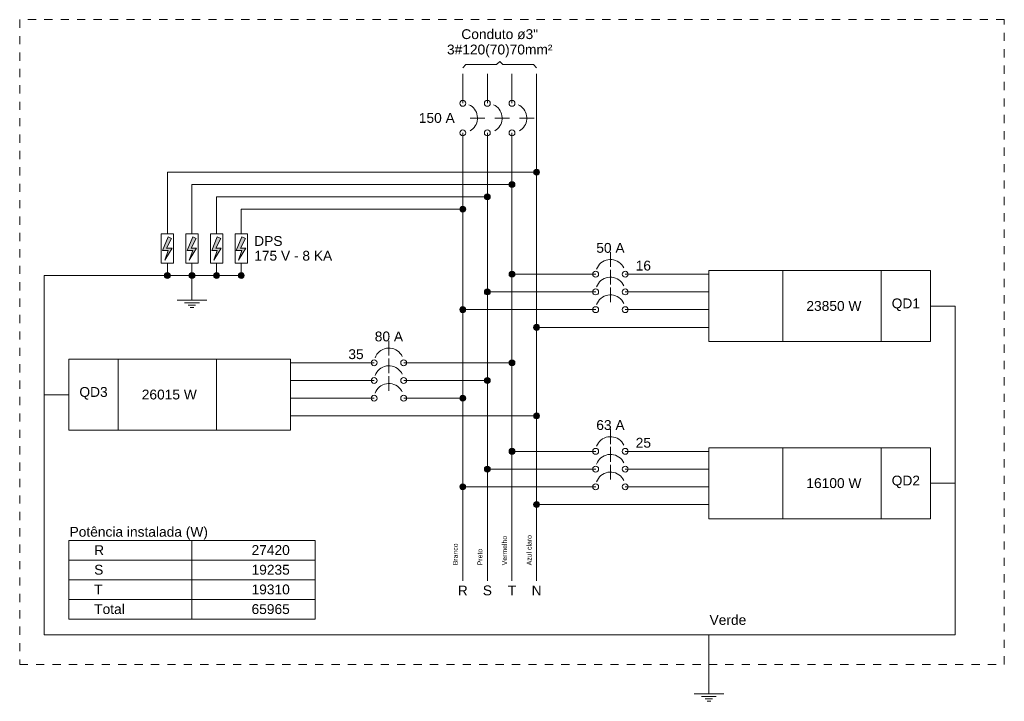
# Model space of a CAD drawing. Header units: millimetres. Extents: x -8 to 220, y -114 to 51.
# Tile 71 of 82: x 135 to 150, y -4 to 6. Entities that reach past the tile are written whole.
import ezdxf

# ---------------------------------------------------------------- set-up
doc = ezdxf.new("R2010")
doc.units = ezdxf.units.MM
doc.header["$MEASUREMENT"] = 0
doc.linetypes.add('JIS_02_1.2', pattern=[0.25, 0.125, -0.125])
for name, color, linetype, lineweight in [('DI-Barramento Fase 1', 6, 'Continuous', 5), ('DI-Barramento Fase 2', 6, 'Continuous', 5), ('DI-Barramento Fase 3', 6, 'Continuous', 5), ('DI-Barramento Neutro', 6, 'Continuous', 5), ('DI-Disjuntor', 1, 'Continuous', 5), ('DI-Fios', 3, 'Continuous', 5), ('DI-Linhas do diagrama', 9, 'Continuous', 5), ('DI-Pontilhado', 7, 'JIS_02_1.2', 5), ('DI-Textos do diagrama', 7, 'Continuous', 5)]:
    doc.layers.add(name, color=color, linetype=linetype, lineweight=lineweight)
doc.styles.add('Arial', font='arial.ttf')

msp = doc.modelspace()

# ---------------------------------------------------------------- hatches: boundary and pattern name
at = {"layer": 'DI-Fios', "linetype": 'Continuous'}
for points in [[(143.37, 3.945), (143.37, 3.948), (143.37, 3.952), (143.369, 3.956), (143.367, 3.96), (143.366, 3.964), (143.364, 3.967), (143.362, 3.97), (143.36, 3.973), (143.357, 3.976), (143.354, 3.979), (143.351, 3.981), (143.348, 3.984), (143.344, 3.985), (143.341, 3.987), (143.337, 3.988), (143.333, 3.989), (143.329, 3.989), (143.325, 3.99), (143.321, 3.989), (143.317, 3.989), (143.314, 3.988), (143.31, 3.987), (143.306, 3.985), (143.303, 3.984), (143.299, 3.981), (143.296, 3.979), (143.293, 3.976), (143.291, 3.973), (143.288, 3.97), (143.286, 3.967), (143.284, 3.964), (143.283, 3.96), (143.282, 3.956), (143.281, 3.952), (143.28, 3.948), (143.28, 3.945), (143.28, 3.941), (143.281, 3.937), (143.282, 3.933), (143.283, 3.929), (143.284, 3.926), (143.286, 3.922), (143.288, 3.919), (143.291, 3.916), (143.293, 3.913), (143.296, 3.91), (143.299, 3.908), (143.303, 3.906), (143.306, 3.904), (143.31, 3.902), (143.314, 3.901), (143.317, 3.9), (143.321, 3.9), (143.325, 3.9), (143.329, 3.9), (143.333, 3.9), (143.337, 3.901), (143.341, 3.902), (143.344, 3.904), (143.348, 3.906), (143.351, 3.908), (143.354, 3.91), (143.357, 3.913), (143.36, 3.916), (143.362, 3.919), (143.364, 3.922), (143.366, 3.926), (143.367, 3.929), (143.369, 3.933), (143.37, 3.937), (143.37, 3.941)], [(142.995, 3.757), (142.995, 3.761), (142.995, 3.765), (142.994, 3.769), (142.992, 3.772), (142.991, 3.776), (142.989, 3.78), (142.987, 3.783), (142.985, 3.786), (142.982, 3.789), (142.979, 3.792), (142.976, 3.794), (142.973, 3.796), (142.969, 3.798), (142.966, 3.799), (142.962, 3.801), (142.958, 3.801), (142.954, 3.802), (142.95, 3.802), (142.946, 3.802), (142.942, 3.801), (142.939, 3.801), (142.935, 3.799), (142.931, 3.798), (142.928, 3.796), (142.924, 3.794), (142.921, 3.792), (142.918, 3.789), (142.916, 3.786), (142.913, 3.783), (142.911, 3.78), (142.909, 3.776), (142.908, 3.772), (142.907, 3.769), (142.906, 3.765), (142.905, 3.761), (142.905, 3.757), (142.905, 3.753), (142.906, 3.749), (142.907, 3.745), (142.908, 3.742), (142.909, 3.738), (142.911, 3.735), (142.913, 3.731), (142.916, 3.728), (142.918, 3.725), (142.921, 3.723), (142.924, 3.72), (142.928, 3.718), (142.931, 3.716), (142.935, 3.715), (142.939, 3.714), (142.942, 3.713), (142.946, 3.712), (142.95, 3.712), (142.954, 3.712), (142.958, 3.713), (142.962, 3.714), (142.966, 3.715), (142.969, 3.716), (142.973, 3.718), (142.976, 3.72), (142.979, 3.723), (142.982, 3.725), (142.985, 3.728), (142.987, 3.731), (142.989, 3.735), (142.991, 3.738), (142.992, 3.742), (142.994, 3.745), (142.995, 3.749), (142.995, 3.753)], [(142.62, 3.57), (142.62, 3.573), (142.62, 3.577), (142.619, 3.581), (142.617, 3.585), (142.616, 3.589), (142.614, 3.592), (142.612, 3.595), (142.61, 3.598), (142.607, 3.601), (142.604, 3.604), (142.601, 3.606), (142.598, 3.609), (142.594, 3.61), (142.591, 3.612), (142.587, 3.613), (142.583, 3.614), (142.579, 3.614), (142.575, 3.615), (142.571, 3.614), (142.567, 3.614), (142.564, 3.613), (142.56, 3.612), (142.556, 3.61), (142.553, 3.609), (142.549, 3.606), (142.546, 3.604), (142.543, 3.601), (142.541, 3.598), (142.538, 3.595), (142.536, 3.592), (142.534, 3.589), (142.533, 3.585), (142.532, 3.581), (142.531, 3.577), (142.53, 3.573), (142.53, 3.57), (142.53, 3.566), (142.531, 3.562), (142.532, 3.558), (142.533, 3.554), (142.534, 3.551), (142.536, 3.547), (142.538, 3.544), (142.541, 3.541), (142.543, 3.538), (142.546, 3.535), (142.549, 3.533), (142.553, 3.531), (142.556, 3.529), (142.56, 3.527), (142.564, 3.526), (142.567, 3.525), (142.571, 3.525), (142.575, 3.525), (142.579, 3.525), (142.583, 3.525), (142.587, 3.526), (142.591, 3.527), (142.594, 3.529), (142.598, 3.531), (142.601, 3.533), (142.604, 3.535), (142.607, 3.538), (142.61, 3.541), (142.612, 3.544), (142.614, 3.547), (142.616, 3.551), (142.617, 3.554), (142.619, 3.558), (142.62, 3.562), (142.62, 3.566)], [(142.245, 3.382), (142.245, 3.386), (142.245, 3.39), (142.244, 3.394), (142.242, 3.397), (142.241, 3.401), (142.239, 3.405), (142.237, 3.408), (142.235, 3.411), (142.232, 3.414), (142.229, 3.417), (142.226, 3.419), (142.223, 3.421), (142.219, 3.423), (142.216, 3.424), (142.212, 3.426), (142.208, 3.426), (142.204, 3.427), (142.2, 3.427), (142.196, 3.427), (142.192, 3.426), (142.189, 3.426), (142.185, 3.424), (142.181, 3.423), (142.178, 3.421), (142.174, 3.419), (142.171, 3.417), (142.168, 3.414), (142.166, 3.411), (142.163, 3.408), (142.161, 3.405), (142.159, 3.401), (142.158, 3.397), (142.157, 3.394), (142.156, 3.39), (142.155, 3.386), (142.155, 3.382), (142.155, 3.378), (142.156, 3.374), (142.157, 3.37), (142.158, 3.367), (142.159, 3.363), (142.161, 3.36), (142.163, 3.356), (142.166, 3.353), (142.168, 3.35), (142.171, 3.348), (142.174, 3.345), (142.178, 3.343), (142.181, 3.341), (142.185, 3.34), (142.189, 3.339), (142.192, 3.338), (142.196, 3.337), (142.2, 3.337), (142.204, 3.337), (142.208, 3.338), (142.212, 3.339), (142.216, 3.34), (142.219, 3.341), (142.223, 3.343), (142.226, 3.345), (142.229, 3.348), (142.232, 3.35), (142.235, 3.353), (142.237, 3.356), (142.239, 3.36), (142.241, 3.363), (142.242, 3.367), (142.244, 3.37), (142.245, 3.374), (142.245, 3.378)], [(137.745, 2.37), (137.745, 2.373), (137.745, 2.377), (137.744, 2.381), (137.742, 2.385), (137.741, 2.389), (137.739, 2.392), (137.737, 2.395), (137.735, 2.398), (137.732, 2.401), (137.729, 2.404), (137.726, 2.406), (137.723, 2.409), (137.719, 2.41), (137.716, 2.412), (137.712, 2.413), (137.708, 2.414), (137.704, 2.414), (137.7, 2.415), (137.696, 2.414), (137.692, 2.414), (137.689, 2.413), (137.685, 2.412), (137.681, 2.41), (137.678, 2.409), (137.674, 2.406), (137.671, 2.404), (137.668, 2.401), (137.666, 2.398), (137.663, 2.395), (137.661, 2.392), (137.659, 2.389), (137.658, 2.385), (137.657, 2.381), (137.656, 2.377), (137.655, 2.373), (137.655, 2.37), (137.655, 2.366), (137.656, 2.362), (137.657, 2.358), (137.658, 2.354), (137.659, 2.351), (137.661, 2.347), (137.663, 2.344), (137.666, 2.341), (137.668, 2.338), (137.671, 2.335), (137.674, 2.333), (137.678, 2.331), (137.681, 2.329), (137.685, 2.327), (137.689, 2.326), (137.692, 2.325), (137.696, 2.325), (137.7, 2.325), (137.704, 2.325), (137.708, 2.325), (137.712, 2.326), (137.716, 2.327), (137.719, 2.329), (137.723, 2.331), (137.726, 2.333), (137.729, 2.335), (137.732, 2.338), (137.735, 2.341), (137.737, 2.344), (137.739, 2.347), (137.741, 2.351), (137.742, 2.354), (137.744, 2.358), (137.745, 2.362), (137.745, 2.366)], [(138.12, 2.37), (138.12, 2.373), (138.12, 2.377), (138.119, 2.381), (138.117, 2.385), (138.116, 2.389), (138.114, 2.392), (138.112, 2.395), (138.11, 2.398), (138.107, 2.401), (138.104, 2.404), (138.101, 2.406), (138.098, 2.409), (138.094, 2.41), (138.091, 2.412), (138.087, 2.413), (138.083, 2.414), (138.079, 2.414), (138.075, 2.415), (138.071, 2.414), (138.067, 2.414), (138.064, 2.413), (138.06, 2.412), (138.056, 2.41), (138.053, 2.409), (138.049, 2.406), (138.046, 2.404), (138.043, 2.401), (138.041, 2.398), (138.038, 2.395), (138.036, 2.392), (138.034, 2.389), (138.033, 2.385), (138.032, 2.381), (138.031, 2.377), (138.03, 2.373), (138.03, 2.37), (138.03, 2.366), (138.031, 2.362), (138.032, 2.358), (138.033, 2.354), (138.034, 2.351), (138.036, 2.347), (138.038, 2.344), (138.041, 2.341), (138.043, 2.338), (138.046, 2.335), (138.049, 2.333), (138.053, 2.331), (138.056, 2.329), (138.06, 2.327), (138.064, 2.326), (138.067, 2.325), (138.071, 2.325), (138.075, 2.325), (138.079, 2.325), (138.083, 2.325), (138.087, 2.326), (138.091, 2.327), (138.094, 2.329), (138.098, 2.331), (138.101, 2.333), (138.104, 2.335), (138.107, 2.338), (138.11, 2.341), (138.112, 2.344), (138.114, 2.347), (138.116, 2.351), (138.117, 2.354), (138.119, 2.358), (138.12, 2.362), (138.12, 2.366)], [(138.495, 2.37), (138.495, 2.373), (138.495, 2.377), (138.494, 2.381), (138.492, 2.385), (138.491, 2.389), (138.489, 2.392), (138.487, 2.395), (138.485, 2.398), (138.482, 2.401), (138.479, 2.404), (138.476, 2.406), (138.473, 2.409), (138.469, 2.41), (138.466, 2.412), (138.462, 2.413), (138.458, 2.414), (138.454, 2.414), (138.45, 2.415), (138.446, 2.414), (138.442, 2.414), (138.439, 2.413), (138.435, 2.412), (138.431, 2.41), (138.428, 2.409), (138.424, 2.406), (138.421, 2.404), (138.418, 2.401), (138.416, 2.398), (138.413, 2.395), (138.411, 2.392), (138.409, 2.389), (138.408, 2.385), (138.407, 2.381), (138.406, 2.377), (138.405, 2.373), (138.405, 2.37), (138.405, 2.366), (138.406, 2.362), (138.407, 2.358), (138.408, 2.354), (138.409, 2.351), (138.411, 2.347), (138.413, 2.344), (138.416, 2.341), (138.418, 2.338), (138.421, 2.335), (138.424, 2.333), (138.428, 2.331), (138.431, 2.329), (138.435, 2.327), (138.439, 2.326), (138.442, 2.325), (138.446, 2.325), (138.45, 2.325), (138.454, 2.325), (138.458, 2.325), (138.462, 2.326), (138.466, 2.327), (138.469, 2.329), (138.473, 2.331), (138.476, 2.333), (138.479, 2.335), (138.482, 2.338), (138.485, 2.341), (138.487, 2.344), (138.489, 2.347), (138.491, 2.351), (138.492, 2.354), (138.494, 2.358), (138.495, 2.362), (138.495, 2.366)], [(138.87, 2.37), (138.87, 2.373), (138.87, 2.377), (138.869, 2.381), (138.867, 2.385), (138.866, 2.389), (138.864, 2.392), (138.862, 2.395), (138.86, 2.398), (138.857, 2.401), (138.854, 2.404), (138.851, 2.406), (138.848, 2.409), (138.844, 2.41), (138.841, 2.412), (138.837, 2.413), (138.833, 2.414), (138.829, 2.414), (138.825, 2.415), (138.821, 2.414), (138.817, 2.414), (138.814, 2.413), (138.81, 2.412), (138.806, 2.41), (138.803, 2.409), (138.799, 2.406), (138.796, 2.404), (138.793, 2.401), (138.791, 2.398), (138.788, 2.395), (138.786, 2.392), (138.784, 2.389), (138.783, 2.385), (138.782, 2.381), (138.781, 2.377), (138.78, 2.373), (138.78, 2.37), (138.78, 2.366), (138.781, 2.362), (138.782, 2.358), (138.783, 2.354), (138.784, 2.351), (138.786, 2.347), (138.788, 2.344), (138.791, 2.341), (138.793, 2.338), (138.796, 2.335), (138.799, 2.333), (138.803, 2.331), (138.806, 2.329), (138.81, 2.327), (138.814, 2.326), (138.817, 2.325), (138.821, 2.325), (138.825, 2.325), (138.829, 2.325), (138.833, 2.325), (138.837, 2.326), (138.841, 2.327), (138.844, 2.329), (138.848, 2.331), (138.851, 2.333), (138.854, 2.335), (138.857, 2.338), (138.86, 2.341), (138.862, 2.344), (138.864, 2.347), (138.866, 2.351), (138.867, 2.354), (138.869, 2.358), (138.87, 2.362), (138.87, 2.366)]]:
    msp.add_hatch(color=256, dxfattribs=at).paths.add_polyline_path(points)
at = {"layer": 'DI-Linhas do diagrama', "linetype": 'Continuous'}
for points in [[(142.995, 2.391), (142.995, 2.394), (142.995, 2.398), (142.994, 2.402), (142.992, 2.406), (142.991, 2.41), (142.989, 2.413), (142.987, 2.416), (142.985, 2.419), (142.982, 2.422), (142.979, 2.425), (142.976, 2.427), (142.973, 2.43), (142.969, 2.431), (142.966, 2.433), (142.962, 2.434), (142.958, 2.435), (142.954, 2.435), (142.95, 2.436), (142.946, 2.435), (142.942, 2.435), (142.939, 2.434), (142.935, 2.433), (142.931, 2.431), (142.928, 2.43), (142.924, 2.427), (142.921, 2.425), (142.918, 2.422), (142.916, 2.419), (142.913, 2.416), (142.911, 2.413), (142.909, 2.41), (142.908, 2.406), (142.907, 2.402), (142.906, 2.398), (142.905, 2.394), (142.905, 2.391), (142.905, 2.387), (142.906, 2.383), (142.907, 2.379), (142.908, 2.375), (142.909, 2.372), (142.911, 2.368), (142.913, 2.365), (142.916, 2.362), (142.918, 2.359), (142.921, 2.356), (142.924, 2.354), (142.928, 2.352), (142.931, 2.35), (142.935, 2.348), (142.939, 2.347), (142.942, 2.346), (142.946, 2.346), (142.95, 2.346), (142.954, 2.346), (142.958, 2.346), (142.962, 2.347), (142.966, 2.348), (142.969, 2.35), (142.973, 2.352), (142.976, 2.354), (142.979, 2.356), (142.982, 2.359), (142.985, 2.362), (142.987, 2.365), (142.989, 2.368), (142.991, 2.372), (142.992, 2.375), (142.994, 2.379), (142.995, 2.383), (142.995, 2.387)], [(142.62, 2.121), (142.62, 2.124), (142.62, 2.128), (142.619, 2.132), (142.617, 2.136), (142.616, 2.14), (142.614, 2.143), (142.612, 2.146), (142.61, 2.149), (142.607, 2.152), (142.604, 2.155), (142.601, 2.157), (142.598, 2.16), (142.594, 2.161), (142.591, 2.163), (142.587, 2.164), (142.583, 2.165), (142.579, 2.165), (142.575, 2.166), (142.571, 2.165), (142.567, 2.165), (142.564, 2.164), (142.56, 2.163), (142.556, 2.161), (142.553, 2.16), (142.549, 2.157), (142.546, 2.155), (142.543, 2.152), (142.541, 2.149), (142.538, 2.146), (142.536, 2.143), (142.534, 2.14), (142.533, 2.136), (142.532, 2.132), (142.531, 2.128), (142.53, 2.124), (142.53, 2.121), (142.53, 2.117), (142.531, 2.113), (142.532, 2.109), (142.533, 2.105), (142.534, 2.102), (142.536, 2.098), (142.538, 2.095), (142.541, 2.092), (142.543, 2.089), (142.546, 2.086), (142.549, 2.084), (142.553, 2.082), (142.556, 2.08), (142.56, 2.078), (142.564, 2.077), (142.567, 2.076), (142.571, 2.076), (142.575, 2.076), (142.579, 2.076), (142.583, 2.076), (142.587, 2.077), (142.591, 2.078), (142.594, 2.08), (142.598, 2.082), (142.601, 2.084), (142.604, 2.086), (142.607, 2.089), (142.61, 2.092), (142.612, 2.095), (142.614, 2.098), (142.616, 2.102), (142.617, 2.105), (142.619, 2.109), (142.62, 2.113), (142.62, 2.117)], [(142.245, 1.851), (142.245, 1.854), (142.245, 1.858), (142.244, 1.862), (142.242, 1.866), (142.241, 1.87), (142.239, 1.873), (142.237, 1.876), (142.235, 1.879), (142.232, 1.882), (142.229, 1.885), (142.226, 1.887), (142.223, 1.89), (142.219, 1.891), (142.216, 1.893), (142.212, 1.894), (142.208, 1.895), (142.204, 1.895), (142.2, 1.896), (142.196, 1.895), (142.192, 1.895), (142.189, 1.894), (142.185, 1.893), (142.181, 1.891), (142.178, 1.89), (142.174, 1.887), (142.171, 1.885), (142.168, 1.882), (142.166, 1.879), (142.163, 1.876), (142.161, 1.873), (142.159, 1.87), (142.158, 1.866), (142.157, 1.862), (142.156, 1.858), (142.155, 1.854), (142.155, 1.851), (142.155, 1.847), (142.156, 1.843), (142.157, 1.839), (142.158, 1.835), (142.159, 1.832), (142.161, 1.828), (142.163, 1.825), (142.166, 1.822), (142.168, 1.819), (142.171, 1.816), (142.174, 1.814), (142.178, 1.812), (142.181, 1.81), (142.185, 1.808), (142.189, 1.807), (142.192, 1.806), (142.196, 1.806), (142.2, 1.806), (142.204, 1.806), (142.208, 1.806), (142.212, 1.807), (142.216, 1.808), (142.219, 1.81), (142.223, 1.812), (142.226, 1.814), (142.229, 1.816), (142.232, 1.819), (142.235, 1.822), (142.237, 1.825), (142.239, 1.828), (142.241, 1.832), (142.242, 1.835), (142.244, 1.839), (142.245, 1.843), (142.245, 1.847)], [(143.37, 1.581), (143.37, 1.584), (143.37, 1.588), (143.369, 1.592), (143.367, 1.596), (143.366, 1.6), (143.364, 1.603), (143.362, 1.606), (143.36, 1.609), (143.357, 1.612), (143.354, 1.615), (143.351, 1.617), (143.348, 1.62), (143.344, 1.621), (143.341, 1.623), (143.337, 1.624), (143.333, 1.625), (143.329, 1.625), (143.325, 1.626), (143.321, 1.625), (143.317, 1.625), (143.314, 1.624), (143.31, 1.623), (143.306, 1.621), (143.303, 1.62), (143.299, 1.617), (143.296, 1.615), (143.293, 1.612), (143.291, 1.609), (143.288, 1.606), (143.286, 1.603), (143.284, 1.6), (143.283, 1.596), (143.282, 1.592), (143.281, 1.588), (143.28, 1.584), (143.28, 1.581), (143.28, 1.577), (143.281, 1.573), (143.282, 1.569), (143.283, 1.565), (143.284, 1.562), (143.286, 1.558), (143.288, 1.555), (143.291, 1.552), (143.293, 1.549), (143.296, 1.546), (143.299, 1.544), (143.303, 1.542), (143.306, 1.54), (143.31, 1.538), (143.314, 1.537), (143.317, 1.536), (143.321, 1.536), (143.325, 1.536), (143.329, 1.536), (143.333, 1.536), (143.337, 1.537), (143.341, 1.538), (143.344, 1.54), (143.348, 1.542), (143.351, 1.544), (143.354, 1.546), (143.357, 1.549), (143.36, 1.552), (143.362, 1.555), (143.364, 1.558), (143.366, 1.562), (143.367, 1.565), (143.369, 1.569), (143.37, 1.573), (143.37, 1.577)], [(142.995, 1.041), (142.995, 1.044), (142.995, 1.048), (142.994, 1.052), (142.992, 1.056), (142.991, 1.06), (142.989, 1.063), (142.987, 1.066), (142.985, 1.069), (142.982, 1.072), (142.979, 1.075), (142.976, 1.077), (142.973, 1.08), (142.969, 1.081), (142.966, 1.083), (142.962, 1.084), (142.958, 1.085), (142.954, 1.085), (142.95, 1.086), (142.946, 1.085), (142.942, 1.085), (142.939, 1.084), (142.935, 1.083), (142.931, 1.081), (142.928, 1.08), (142.924, 1.077), (142.921, 1.075), (142.918, 1.072), (142.916, 1.069), (142.913, 1.066), (142.911, 1.063), (142.909, 1.06), (142.908, 1.056), (142.907, 1.052), (142.906, 1.048), (142.905, 1.044), (142.905, 1.041), (142.905, 1.037), (142.906, 1.033), (142.907, 1.029), (142.908, 1.025), (142.909, 1.022), (142.911, 1.018), (142.913, 1.015), (142.916, 1.012), (142.918, 1.009), (142.921, 1.006), (142.924, 1.004), (142.928, 1.002), (142.931, 1), (142.935, 0.998), (142.939, 0.997), (142.942, 0.996), (142.946, 0.996), (142.95, 0.996), (142.954, 0.996), (142.958, 0.996), (142.962, 0.997), (142.966, 0.998), (142.969, 1), (142.973, 1.002), (142.976, 1.004), (142.979, 1.006), (142.982, 1.009), (142.985, 1.012), (142.987, 1.015), (142.989, 1.018), (142.991, 1.022), (142.992, 1.025), (142.994, 1.029), (142.995, 1.033), (142.995, 1.037)], [(142.62, 0.771), (142.62, 0.774), (142.62, 0.778), (142.619, 0.782), (142.617, 0.786), (142.616, 0.79), (142.614, 0.793), (142.612, 0.796), (142.61, 0.799), (142.607, 0.802), (142.604, 0.805), (142.601, 0.807), (142.598, 0.81), (142.594, 0.811), (142.591, 0.813), (142.587, 0.814), (142.583, 0.815), (142.579, 0.815), (142.575, 0.816), (142.571, 0.815), (142.567, 0.815), (142.564, 0.814), (142.56, 0.813), (142.556, 0.811), (142.553, 0.81), (142.549, 0.807), (142.546, 0.805), (142.543, 0.802), (142.541, 0.799), (142.538, 0.796), (142.536, 0.793), (142.534, 0.79), (142.533, 0.786), (142.532, 0.782), (142.531, 0.778), (142.53, 0.774), (142.53, 0.771), (142.53, 0.767), (142.531, 0.763), (142.532, 0.759), (142.533, 0.755), (142.534, 0.752), (142.536, 0.748), (142.538, 0.745), (142.541, 0.742), (142.543, 0.739), (142.546, 0.736), (142.549, 0.734), (142.553, 0.732), (142.556, 0.73), (142.56, 0.728), (142.564, 0.727), (142.567, 0.726), (142.571, 0.726), (142.575, 0.726), (142.579, 0.726), (142.583, 0.726), (142.587, 0.727), (142.591, 0.728), (142.594, 0.73), (142.598, 0.732), (142.601, 0.734), (142.604, 0.736), (142.607, 0.739), (142.61, 0.742), (142.612, 0.745), (142.614, 0.748), (142.616, 0.752), (142.617, 0.755), (142.619, 0.759), (142.62, 0.763), (142.62, 0.767)], [(142.245, 0.501), (142.245, 0.504), (142.245, 0.508), (142.244, 0.512), (142.242, 0.516), (142.241, 0.52), (142.239, 0.523), (142.237, 0.526), (142.235, 0.529), (142.232, 0.532), (142.229, 0.535), (142.226, 0.537), (142.223, 0.54), (142.219, 0.541), (142.216, 0.543), (142.212, 0.544), (142.208, 0.545), (142.204, 0.545), (142.2, 0.546), (142.196, 0.545), (142.192, 0.545), (142.189, 0.544), (142.185, 0.543), (142.181, 0.541), (142.178, 0.54), (142.174, 0.537), (142.171, 0.535), (142.168, 0.532), (142.166, 0.529), (142.163, 0.526), (142.161, 0.523), (142.159, 0.52), (142.158, 0.516), (142.157, 0.512), (142.156, 0.508), (142.155, 0.504), (142.155, 0.501), (142.155, 0.497), (142.156, 0.493), (142.157, 0.489), (142.158, 0.485), (142.159, 0.482), (142.161, 0.478), (142.163, 0.475), (142.166, 0.472), (142.168, 0.469), (142.171, 0.466), (142.174, 0.464), (142.178, 0.462), (142.181, 0.46), (142.185, 0.458), (142.189, 0.457), (142.192, 0.456), (142.196, 0.456), (142.2, 0.456), (142.204, 0.456), (142.208, 0.456), (142.212, 0.457), (142.216, 0.458), (142.219, 0.46), (142.223, 0.462), (142.226, 0.464), (142.229, 0.466), (142.232, 0.469), (142.235, 0.472), (142.237, 0.475), (142.239, 0.478), (142.241, 0.482), (142.242, 0.485), (142.244, 0.489), (142.245, 0.493), (142.245, 0.497)], [(143.37, 0.231), (143.37, 0.234), (143.37, 0.238), (143.369, 0.242), (143.367, 0.246), (143.366, 0.25), (143.364, 0.253), (143.362, 0.256), (143.36, 0.259), (143.357, 0.262), (143.354, 0.265), (143.351, 0.267), (143.348, 0.27), (143.344, 0.271), (143.341, 0.273), (143.337, 0.274), (143.333, 0.275), (143.329, 0.275), (143.325, 0.276), (143.321, 0.275), (143.317, 0.275), (143.314, 0.274), (143.31, 0.273), (143.306, 0.271), (143.303, 0.27), (143.299, 0.267), (143.296, 0.265), (143.293, 0.262), (143.291, 0.259), (143.288, 0.256), (143.286, 0.253), (143.284, 0.25), (143.283, 0.246), (143.282, 0.242), (143.281, 0.238), (143.28, 0.234), (143.28, 0.231), (143.28, 0.227), (143.281, 0.223), (143.282, 0.219), (143.283, 0.215), (143.284, 0.212), (143.286, 0.208), (143.288, 0.205), (143.291, 0.202), (143.293, 0.199), (143.296, 0.196), (143.299, 0.194), (143.303, 0.192), (143.306, 0.19), (143.31, 0.188), (143.314, 0.187), (143.317, 0.186), (143.321, 0.186), (143.325, 0.186), (143.329, 0.186), (143.333, 0.186), (143.337, 0.187), (143.341, 0.188), (143.344, 0.19), (143.348, 0.192), (143.351, 0.194), (143.354, 0.196), (143.357, 0.199), (143.36, 0.202), (143.362, 0.205), (143.364, 0.208), (143.366, 0.212), (143.367, 0.215), (143.369, 0.219), (143.37, 0.223), (143.37, 0.227)], [(142.995, -0.309), (142.995, -0.306), (142.995, -0.302), (142.994, -0.298), (142.992, -0.294), (142.991, -0.29), (142.989, -0.287), (142.987, -0.284), (142.985, -0.281), (142.982, -0.278), (142.979, -0.275), (142.976, -0.273), (142.973, -0.27), (142.969, -0.269), (142.966, -0.267), (142.962, -0.266), (142.958, -0.265), (142.954, -0.265), (142.95, -0.264), (142.946, -0.265), (142.942, -0.265), (142.939, -0.266), (142.935, -0.267), (142.931, -0.269), (142.928, -0.27), (142.924, -0.273), (142.921, -0.275), (142.918, -0.278), (142.916, -0.281), (142.913, -0.284), (142.911, -0.287), (142.909, -0.29), (142.908, -0.294), (142.907, -0.298), (142.906, -0.302), (142.905, -0.306), (142.905, -0.309), (142.905, -0.313), (142.906, -0.317), (142.907, -0.321), (142.908, -0.325), (142.909, -0.328), (142.911, -0.332), (142.913, -0.335), (142.916, -0.338), (142.918, -0.341), (142.921, -0.344), (142.924, -0.346), (142.928, -0.348), (142.931, -0.35), (142.935, -0.352), (142.939, -0.353), (142.942, -0.354), (142.946, -0.354), (142.95, -0.354), (142.954, -0.354), (142.958, -0.354), (142.962, -0.353), (142.966, -0.352), (142.969, -0.35), (142.973, -0.348), (142.976, -0.346), (142.979, -0.344), (142.982, -0.341), (142.985, -0.338), (142.987, -0.335), (142.989, -0.332), (142.991, -0.328), (142.992, -0.325), (142.994, -0.321), (142.995, -0.317), (142.995, -0.313)], [(142.62, -0.579), (142.62, -0.576), (142.62, -0.572), (142.619, -0.568), (142.617, -0.564), (142.616, -0.56), (142.614, -0.557), (142.612, -0.554), (142.61, -0.551), (142.607, -0.548), (142.604, -0.545), (142.601, -0.543), (142.598, -0.54), (142.594, -0.539), (142.591, -0.537), (142.587, -0.536), (142.583, -0.535), (142.579, -0.535), (142.575, -0.534), (142.571, -0.535), (142.567, -0.535), (142.564, -0.536), (142.56, -0.537), (142.556, -0.539), (142.553, -0.54), (142.549, -0.543), (142.546, -0.545), (142.543, -0.548), (142.541, -0.551), (142.538, -0.554), (142.536, -0.557), (142.534, -0.56), (142.533, -0.564), (142.532, -0.568), (142.531, -0.572), (142.53, -0.576), (142.53, -0.579), (142.53, -0.583), (142.531, -0.587), (142.532, -0.591), (142.533, -0.595), (142.534, -0.598), (142.536, -0.602), (142.538, -0.605), (142.541, -0.608), (142.543, -0.611), (142.546, -0.614), (142.549, -0.616), (142.553, -0.618), (142.556, -0.62), (142.56, -0.622), (142.564, -0.623), (142.567, -0.624), (142.571, -0.624), (142.575, -0.624), (142.579, -0.624), (142.583, -0.624), (142.587, -0.623), (142.591, -0.622), (142.594, -0.62), (142.598, -0.618), (142.601, -0.616), (142.604, -0.614), (142.607, -0.611), (142.61, -0.608), (142.612, -0.605), (142.614, -0.602), (142.616, -0.598), (142.617, -0.595), (142.619, -0.591), (142.62, -0.587), (142.62, -0.583)], [(142.245, -0.849), (142.245, -0.846), (142.245, -0.842), (142.244, -0.838), (142.242, -0.834), (142.241, -0.83), (142.239, -0.827), (142.237, -0.824), (142.235, -0.821), (142.232, -0.818), (142.229, -0.815), (142.226, -0.813), (142.223, -0.81), (142.219, -0.809), (142.216, -0.807), (142.212, -0.806), (142.208, -0.805), (142.204, -0.805), (142.2, -0.804), (142.196, -0.805), (142.192, -0.805), (142.189, -0.806), (142.185, -0.807), (142.181, -0.809), (142.178, -0.81), (142.174, -0.813), (142.171, -0.815), (142.168, -0.818), (142.166, -0.821), (142.163, -0.824), (142.161, -0.827), (142.159, -0.83), (142.158, -0.834), (142.157, -0.838), (142.156, -0.842), (142.155, -0.846), (142.155, -0.849), (142.155, -0.853), (142.156, -0.857), (142.157, -0.861), (142.158, -0.865), (142.159, -0.868), (142.161, -0.872), (142.163, -0.875), (142.166, -0.878), (142.168, -0.881), (142.171, -0.884), (142.174, -0.886), (142.178, -0.888), (142.181, -0.89), (142.185, -0.892), (142.189, -0.893), (142.192, -0.894), (142.196, -0.894), (142.2, -0.894), (142.204, -0.894), (142.208, -0.894), (142.212, -0.893), (142.216, -0.892), (142.219, -0.89), (142.223, -0.888), (142.226, -0.886), (142.229, -0.884), (142.232, -0.881), (142.235, -0.878), (142.237, -0.875), (142.239, -0.872), (142.241, -0.868), (142.242, -0.865), (142.244, -0.861), (142.245, -0.857), (142.245, -0.853)], [(143.37, -1.119), (143.37, -1.116), (143.37, -1.112), (143.369, -1.108), (143.367, -1.104), (143.366, -1.1), (143.364, -1.097), (143.362, -1.094), (143.36, -1.091), (143.357, -1.088), (143.354, -1.085), (143.351, -1.083), (143.348, -1.08), (143.344, -1.079), (143.341, -1.077), (143.337, -1.076), (143.333, -1.075), (143.329, -1.075), (143.325, -1.074), (143.321, -1.075), (143.317, -1.075), (143.314, -1.076), (143.31, -1.077), (143.306, -1.079), (143.303, -1.08), (143.299, -1.083), (143.296, -1.085), (143.293, -1.088), (143.291, -1.091), (143.288, -1.094), (143.286, -1.097), (143.284, -1.1), (143.283, -1.104), (143.282, -1.108), (143.281, -1.112), (143.28, -1.116), (143.28, -1.119), (143.28, -1.123), (143.281, -1.127), (143.282, -1.131), (143.283, -1.135), (143.284, -1.138), (143.286, -1.142), (143.288, -1.145), (143.291, -1.148), (143.293, -1.151), (143.296, -1.154), (143.299, -1.156), (143.303, -1.158), (143.306, -1.16), (143.31, -1.162), (143.314, -1.163), (143.317, -1.164), (143.321, -1.164), (143.325, -1.164), (143.329, -1.164), (143.333, -1.164), (143.337, -1.163), (143.341, -1.162), (143.344, -1.16), (143.348, -1.158), (143.351, -1.156), (143.354, -1.154), (143.357, -1.151), (143.36, -1.148), (143.362, -1.145), (143.364, -1.142), (143.366, -1.138), (143.367, -1.135), (143.369, -1.131), (143.37, -1.127), (143.37, -1.123)]]:
    msp.add_hatch(color=256, dxfattribs=at).paths.add_polyline_path(points)
at = {"layer": 'DI-Textos do diagrama', "linetype": 'Continuous'}
for points in [[(137.764, 2.935), (137.689, 2.787), (137.771, 2.787), (137.659, 2.607), (137.711, 2.751), (137.625, 2.751), (137.711, 2.958)], [(138.139, 2.935), (138.064, 2.787), (138.146, 2.787), (138.034, 2.607), (138.086, 2.751), (138, 2.751), (138.086, 2.958)], [(138.514, 2.935), (138.439, 2.787), (138.521, 2.787), (138.409, 2.607), (138.461, 2.751), (138.375, 2.751), (138.461, 2.958)], [(138.889, 2.935), (138.814, 2.787), (138.896, 2.787), (138.784, 2.607), (138.836, 2.751), (138.75, 2.751), (138.836, 2.958)]]:
    msp.add_hatch(color=7, dxfattribs=at).paths.add_polyline_path(points)

# ---------------------------------------------------------------- linework, layer by layer
at = {"layer": 'DI-Barramento Fase 1'}
for p, q in [((142.2, 5.445), (142.2, 4.995)), ((142.2, 4.545), (142.2, -2.28))]:
    msp.add_line(p, q, dxfattribs=at)
at = {"layer": 'DI-Barramento Fase 2'}
for p, q in [((142.575, 5.445), (142.575, 4.995)), ((142.575, 4.545), (142.575, -2.28))]:
    msp.add_line(p, q, dxfattribs=at)
at = {"layer": 'DI-Barramento Fase 3'}
for p, q in [((142.95, 5.445), (142.95, 4.995)), ((142.95, 4.545), (142.95, -2.28))]:
    msp.add_line(p, q, dxfattribs=at)
at = {"layer": 'DI-Barramento Neutro'}
msp.add_line((143.325, 5.445), (143.325, -2.28), dxfattribs=at)
at = {"layer": 'DI-Disjuntor'}
for p, q in [((142.313, 4.77), (142.538, 4.77)), ((142.688, 4.77), (142.913, 4.77)), ((143.063, 4.77), (143.288, 4.77)), ((137.606, 3.007), (137.794, 3.007)), ((137.606, 2.557), (137.606, 3.007)), ((137.794, 3.007), (137.794, 2.557)), ((137.981, 3.007), (138.169, 3.007)), ((137.981, 2.557), (137.981, 3.007)), ((138.169, 3.007), (138.169, 2.557)), ((138.356, 3.007), (138.544, 3.007)), ((138.356, 2.557), (138.356, 3.007)), ((138.544, 3.007), (138.544, 2.557)), ((138.731, 3.007), (138.919, 3.007)), ((138.731, 2.557), (138.731, 3.007)), ((138.919, 3.007), (138.919, 2.557)), ((144.45, 2.503), (144.45, 2.728)), ((137.794, 2.557), (137.606, 2.557)), ((138.169, 2.557), (137.981, 2.557)), ((138.544, 2.557), (138.356, 2.557)), ((138.919, 2.557), (138.731, 2.557)), ((144.45, 2.233), (144.45, 2.458)), ((144.45, 1.963), (144.45, 2.188)), ((141.075, 1.153), (141.075, 1.378)), ((141.075, 0.883), (141.075, 1.108)), ((141.075, 0.613), (141.075, 0.838)), ((144.45, -0.197), (144.45, 0.028)), ((144.45, -0.467), (144.45, -0.242)), ((144.45, -0.737), (144.45, -0.512))]:
    msp.add_line(p, q, dxfattribs=at)
for points in [[(142.313, 4.575), (142.335, 4.59), (142.356, 4.607), (142.375, 4.627), (142.391, 4.65), (142.404, 4.673), (142.414, 4.699), (142.421, 4.725), (142.425, 4.752), (142.425, 4.779), (142.422, 4.806), (142.416, 4.833), (142.407, 4.859), (142.395, 4.883), (142.379, 4.906), (142.362, 4.926), (142.341, 4.945), (142.319, 4.96), (142.295, 4.973)], [(142.688, 4.575), (142.71, 4.59), (142.731, 4.607), (142.75, 4.627), (142.766, 4.65), (142.779, 4.673), (142.789, 4.699), (142.796, 4.725), (142.8, 4.752), (142.8, 4.779), (142.797, 4.806), (142.791, 4.833), (142.782, 4.859), (142.77, 4.883), (142.754, 4.906), (142.737, 4.926), (142.716, 4.945), (142.694, 4.96), (142.67, 4.973)], [(143.063, 4.575), (143.085, 4.59), (143.106, 4.607), (143.125, 4.627), (143.141, 4.65), (143.154, 4.673), (143.164, 4.699), (143.171, 4.725), (143.175, 4.752), (143.175, 4.779), (143.172, 4.806), (143.166, 4.833), (143.157, 4.859), (143.145, 4.883), (143.129, 4.906), (143.112, 4.926), (143.091, 4.945), (143.069, 4.96), (143.045, 4.973)], [(144.654, 2.486), (144.64, 2.511), (144.623, 2.535), (144.602, 2.556), (144.579, 2.575), (144.554, 2.59), (144.527, 2.602), (144.499, 2.61), (144.47, 2.615), (144.44, 2.615), (144.411, 2.612), (144.383, 2.605), (144.355, 2.594), (144.329, 2.58), (144.306, 2.563), (144.284, 2.543), (144.266, 2.52), (144.251, 2.494), (144.239, 2.468)], [(144.654, 2.216), (144.64, 2.241), (144.623, 2.265), (144.602, 2.286), (144.579, 2.305), (144.554, 2.32), (144.527, 2.332), (144.499, 2.34), (144.47, 2.345), (144.44, 2.345), (144.411, 2.342), (144.383, 2.335), (144.355, 2.324), (144.329, 2.31), (144.306, 2.293), (144.284, 2.273), (144.266, 2.25), (144.251, 2.224), (144.239, 2.198)], [(144.654, 1.946), (144.64, 1.971), (144.623, 1.995), (144.602, 2.016), (144.579, 2.035), (144.554, 2.05), (144.527, 2.062), (144.499, 2.07), (144.47, 2.075), (144.44, 2.075), (144.411, 2.072), (144.383, 2.065), (144.355, 2.054), (144.329, 2.04), (144.306, 2.023), (144.284, 2.003), (144.266, 1.98), (144.251, 1.954), (144.239, 1.928)], [(141.279, 1.136), (141.265, 1.161), (141.248, 1.185), (141.227, 1.206), (141.204, 1.225), (141.179, 1.24), (141.152, 1.252), (141.124, 1.26), (141.095, 1.265), (141.065, 1.265), (141.036, 1.262), (141.008, 1.255), (140.98, 1.244), (140.954, 1.23), (140.931, 1.213), (140.909, 1.193), (140.891, 1.17), (140.876, 1.144), (140.864, 1.118)], [(141.279, 0.866), (141.265, 0.891), (141.248, 0.915), (141.227, 0.936), (141.204, 0.955), (141.179, 0.97), (141.152, 0.982), (141.124, 0.99), (141.095, 0.995), (141.065, 0.995), (141.036, 0.992), (141.008, 0.985), (140.98, 0.974), (140.954, 0.96), (140.931, 0.943), (140.909, 0.923), (140.891, 0.9), (140.876, 0.874), (140.864, 0.848)], [(141.279, 0.596), (141.265, 0.621), (141.248, 0.645), (141.227, 0.666), (141.204, 0.685), (141.179, 0.7), (141.152, 0.712), (141.124, 0.72), (141.095, 0.725), (141.065, 0.725), (141.036, 0.722), (141.008, 0.715), (140.98, 0.704), (140.954, 0.69), (140.931, 0.673), (140.909, 0.653), (140.891, 0.63), (140.876, 0.604), (140.864, 0.578)], [(144.654, -0.214), (144.64, -0.189), (144.623, -0.165), (144.602, -0.144), (144.579, -0.125), (144.554, -0.11), (144.527, -0.098), (144.499, -0.09), (144.47, -0.085), (144.44, -0.085), (144.411, -0.088), (144.383, -0.095), (144.355, -0.106), (144.329, -0.12), (144.306, -0.137), (144.284, -0.157), (144.266, -0.18), (144.251, -0.206), (144.239, -0.232)], [(144.654, -0.484), (144.64, -0.459), (144.623, -0.435), (144.602, -0.414), (144.579, -0.395), (144.554, -0.38), (144.527, -0.368), (144.499, -0.36), (144.47, -0.355), (144.44, -0.355), (144.411, -0.358), (144.383, -0.365), (144.355, -0.376), (144.329, -0.39), (144.306, -0.407), (144.284, -0.427), (144.266, -0.45), (144.251, -0.476), (144.239, -0.502)], [(144.654, -0.754), (144.64, -0.729), (144.623, -0.705), (144.602, -0.684), (144.579, -0.665), (144.554, -0.65), (144.527, -0.638), (144.499, -0.63), (144.47, -0.625), (144.44, -0.625), (144.411, -0.628), (144.383, -0.635), (144.355, -0.646), (144.329, -0.66), (144.306, -0.677), (144.284, -0.697), (144.266, -0.72), (144.251, -0.746), (144.239, -0.772)]]:
    msp.add_lwpolyline(points, dxfattribs=at)
for centre in [(142.2, 4.995), (142.575, 4.995), (142.95, 4.995), (142.2, 4.545), (142.575, 4.545), (142.95, 4.545), (144.225, 2.391), (144.675, 2.391), (144.225, 2.121), (144.675, 2.121), (144.225, 1.851), (144.675, 1.851), (140.85, 1.041), (141.3, 1.041), (140.85, 0.771), (141.3, 0.771), (140.85, 0.501), (141.3, 0.501), (144.225, -0.309), (144.675, -0.309), (144.225, -0.579), (144.675, -0.579), (144.225, -0.849), (144.675, -0.849)]:
    msp.add_circle(centre, 0.045, dxfattribs=at)
at = {"layer": 'DI-Fios'}
for p, q in [((143.325, 3.945), (137.7, 3.945)), ((137.7, 3.945), (137.7, 3.007)), ((142.95, 3.757), (138.075, 3.757)), ((138.075, 3.757), (138.075, 3.007)), ((142.575, 3.57), (138.45, 3.57)), ((138.45, 3.57), (138.45, 3.007)), ((142.2, 3.382), (138.825, 3.382)), ((138.825, 3.382), (138.825, 3.007)), ((137.7, 2.557), (137.7, 2.37)), ((138.075, 2.557), (138.075, 2.37)), ((138.45, 2.557), (138.45, 2.37)), ((138.825, 2.557), (138.825, 2.37)), ((135.825, 2.37), (138.825, 2.37)), ((135.825, -3.105), (135.825, 2.37)), ((138.075, 2.37), (138.075, 1.995)), ((137.85, 1.995), (138.3, 1.995)), ((137.963, 1.957), (138.188, 1.957)), ((138.019, 1.92), (138.131, 1.92)), ((138.047, 1.882), (138.103, 1.882)), ((149.325, 1.905), (149.7, 1.905)), ((149.7, -3.105), (149.7, 1.905)), ((136.2, 0.555), (135.825, 0.555)), ((149.325, -0.795), (149.7, -0.795)), ((135.825, -3.105), (145.95, -3.105)), ((145.95, -3.105), (145.95, -4.005)), ((149.7, -3.105), (145.95, -3.105)), ((145.725, -4.005), (146.175, -4.005)), ((145.838, -4.043), (146.063, -4.043)), ((145.894, -4.08), (146.006, -4.08)), ((145.922, -4.118), (145.978, -4.118))]:
    msp.add_line(p, q, dxfattribs=at)
for centre in [(143.325, 3.945), (143.325, 3.945), (142.95, 3.757), (142.95, 3.757), (142.575, 3.57), (142.575, 3.57), (142.2, 3.382), (142.2, 3.382), (137.7, 2.37), (137.7, 2.37), (138.075, 2.37), (138.075, 2.37), (138.45, 2.37), (138.45, 2.37), (138.825, 2.37), (138.825, 2.37)]:
    msp.add_circle(centre, 0.045, dxfattribs=at)
at = {"layer": 'DI-Linhas do diagrama'}
for p, q in [((142.2, 5.538), (142.247, 5.585)), ((142.247, 5.585), (142.716, 5.585)), ((142.716, 5.585), (142.763, 5.632)), ((142.763, 5.632), (142.81, 5.585)), ((142.81, 5.585), (143.278, 5.585)), ((143.278, 5.585), (143.325, 5.538)), ((149.325, 2.445), (145.95, 2.445)), ((145.95, 2.445), (145.95, 1.365)), ((147.075, 1.365), (147.075, 2.445)), ((148.575, 1.365), (148.575, 2.445)), ((149.325, 1.365), (149.325, 2.445)), ((142.95, 2.391), (144.225, 2.391)), ((144.675, 2.391), (145.95, 2.391)), ((142.575, 2.121), (144.225, 2.121)), ((144.675, 2.121), (145.95, 2.121)), ((142.2, 1.851), (144.225, 1.851)), ((144.675, 1.851), (145.95, 1.851)), ((143.325, 1.581), (145.95, 1.581)), ((145.95, 1.365), (149.325, 1.365)), ((139.575, 1.095), (136.2, 1.095)), ((136.2, 1.095), (136.2, 0.015)), ((136.95, 0.015), (136.95, 1.095)), ((138.45, 0.015), (138.45, 1.095)), ((139.575, 0.015), (139.575, 1.095)), ((139.575, 1.041), (140.85, 1.041)), ((142.95, 1.041), (141.3, 1.041)), ((139.575, 0.771), (140.85, 0.771)), ((142.575, 0.771), (141.3, 0.771)), ((139.575, 0.501), (140.85, 0.501)), ((142.2, 0.501), (141.3, 0.501)), ((139.575, 0.231), (143.325, 0.231)), ((136.2, 0.015), (139.575, 0.015)), ((149.325, -0.255), (145.95, -0.255)), ((145.95, -0.255), (145.95, -1.335)), ((147.075, -1.335), (147.075, -0.255)), ((148.575, -1.335), (148.575, -0.255)), ((149.325, -1.335), (149.325, -0.255)), ((142.95, -0.309), (144.225, -0.309)), ((144.675, -0.309), (145.95, -0.309)), ((142.575, -0.579), (144.225, -0.579)), ((144.675, -0.579), (145.95, -0.579)), ((142.2, -0.849), (144.225, -0.849)), ((144.675, -0.849), (145.95, -0.849)), ((143.325, -1.119), (145.95, -1.119)), ((145.95, -1.335), (149.325, -1.335)), ((139.95, -1.665), (136.2, -1.665)), ((136.2, -1.665), (136.2, -1.965)), ((138.075, -1.965), (138.075, -1.665)), ((139.95, -1.965), (139.95, -1.665)), ((136.2, -1.965), (139.95, -1.965)), ((139.95, -1.965), (136.2, -1.965)), ((136.2, -1.965), (136.2, -2.265)), ((138.075, -2.265), (138.075, -1.965)), ((139.95, -2.265), (139.95, -1.965)), ((136.2, -2.265), (139.95, -2.265)), ((139.95, -2.265), (136.2, -2.265)), ((136.2, -2.265), (136.2, -2.565)), ((138.075, -2.565), (138.075, -2.265)), ((139.95, -2.565), (139.95, -2.265)), ((136.2, -2.565), (139.95, -2.565)), ((139.95, -2.565), (136.2, -2.565)), ((136.2, -2.565), (136.2, -2.865)), ((138.075, -2.865), (138.075, -2.565)), ((139.95, -2.865), (139.95, -2.565)), ((136.2, -2.865), (139.95, -2.865))]:
    msp.add_line(p, q, dxfattribs=at)
for centre in [(142.95, 2.391), (142.95, 2.391), (142.575, 2.121), (142.575, 2.121), (142.2, 1.851), (142.2, 1.851), (143.325, 1.581), (143.325, 1.581), (142.95, 1.041), (142.95, 1.041), (142.575, 0.771), (142.575, 0.771), (142.2, 0.501), (142.2, 0.501), (143.325, 0.231), (143.325, 0.231), (142.95, -0.309), (142.95, -0.309), (142.575, -0.579), (142.575, -0.579), (142.2, -0.849), (142.2, -0.849), (143.325, -1.119), (143.325, -1.119)]:
    msp.add_circle(centre, 0.045, dxfattribs=at)
at = {"layer": 'DI-Pontilhado'}
for p, q in [((150.45, 6.27), (135.45, 6.27)), ((135.45, 6.27), (135.45, -3.555)), ((150.45, -3.555), (150.45, 6.27)), ((135.45, -3.555), (150.45, -3.555))]:
    msp.add_line(p, q, dxfattribs=at)
at = {"layer": 'DI-Textos do diagrama'}
for points in [[(137.764, 2.935), (137.689, 2.787), (137.771, 2.787), (137.659, 2.607), (137.711, 2.751), (137.625, 2.751), (137.711, 2.958), (137.764, 2.935)], [(138.139, 2.935), (138.064, 2.787), (138.146, 2.787), (138.034, 2.607), (138.086, 2.751), (138, 2.751), (138.086, 2.958), (138.139, 2.935)], [(138.514, 2.935), (138.439, 2.787), (138.521, 2.787), (138.409, 2.607), (138.461, 2.751), (138.375, 2.751), (138.461, 2.958), (138.514, 2.935)], [(138.889, 2.935), (138.814, 2.787), (138.896, 2.787), (138.784, 2.607), (138.836, 2.751), (138.75, 2.751), (138.836, 2.958), (138.889, 2.935)]]:
    msp.add_lwpolyline(points, dxfattribs=at)

# ---------------------------------------------------------------- texts
at = {"layer": 'DI-Barramento Fase 1', "insert": (142.125, -2.045), "char_height": 0.075, "width": 0.66391, "attachment_point": 7, "rotation": 90.0002, "line_spacing_factor": 0.6, "style": 'Arial'}
msp.add_mtext('Branco', dxfattribs=at)
at = {"layer": 'DI-Barramento Fase 1', "insert": (142.2, -2.505), "char_height": 0.15, "width": 0.30274, "attachment_point": 8, "line_spacing_factor": 0.6, "style": 'Arial'}
msp.add_mtext('R', dxfattribs=at)
at = {"layer": 'DI-Barramento Fase 2', "insert": (142.5, -2.045), "char_height": 0.075, "width": 0.50076, "attachment_point": 7, "rotation": 90.0002, "line_spacing_factor": 0.6, "style": 'Arial'}
msp.add_mtext('Preto', dxfattribs=at)
at = {"layer": 'DI-Barramento Fase 2', "insert": (142.575, -2.505), "char_height": 0.15, "width": 0.27965, "attachment_point": 8, "line_spacing_factor": 0.6, "style": 'Arial'}
msp.add_mtext('S', dxfattribs=at)
at = {"layer": 'DI-Barramento Fase 3', "insert": (142.875, -2.045), "char_height": 0.075, "width": 0.89668, "attachment_point": 7, "rotation": 90.0002, "line_spacing_factor": 0.6, "style": 'Arial'}
msp.add_mtext('Vermelho', dxfattribs=at)
at = {"layer": 'DI-Barramento Fase 3', "insert": (142.95, -2.505), "char_height": 0.15, "width": 0.2561, "attachment_point": 8, "line_spacing_factor": 0.6, "style": 'Arial'}
msp.add_mtext('T', dxfattribs=at)
at = {"layer": 'DI-Barramento Neutro', "insert": (143.25, -2.045), "char_height": 0.075, "width": 0.92001, "attachment_point": 7, "rotation": 90.0002, "line_spacing_factor": 0.6, "style": 'Arial'}
msp.add_mtext('Azul claro', dxfattribs=at)
at = {"layer": 'DI-Barramento Neutro', "insert": (143.325, -2.505), "char_height": 0.15, "width": 0.30274, "attachment_point": 8, "line_spacing_factor": 0.6, "style": 'Arial'}
msp.add_mtext('N', dxfattribs=at)
at = {"layer": 'DI-Fios', "insert": (145.96, -2.955), "char_height": 0.15, "width": 1.11814, "attachment_point": 7, "line_spacing_factor": 0.6, "style": 'Arial'}
msp.add_mtext('Verde', dxfattribs=at)
at = {"layer": 'DI-Textos do diagrama', "char_height": 0.15, "line_spacing_factor": 0.6, "style": 'Arial'}
for s, insert, width, attachment_point in [('Conduto ø3"', (142.763, 5.97), 2.33849, 8), ('3#120(70)70mm²', (142.763, 5.695), 3.2138, 8), ('150 A', (142.078, 4.695), 1.09505, 9), ('DPS', (139.023, 2.82), 0.86204, 7), ('50 A', (144.45, 2.715), 0.86204, 8), ('175 V - 8 KA', (139.023, 2.595), 2.37599, 7), ('16', (144.835, 2.445), 0.46601, 7), (' 23850 W', (147.825, 1.83), 1.79337, 8), ('QD1', (148.95, 1.83), 0.86181, 8), ('80 A', (141.075, 1.365), 0.86204, 8), ('35', (140.69, 1.095), 0.46601, 9), ('QD3', (136.575, 0.48), 0.86181, 8), (' 26015 W', (137.7, 0.48), 1.79337, 8), ('63 A', (144.45, 0.015), 0.86204, 8), ('25', (144.835, -0.255), 0.46601, 7), (' 16100 W', (147.825, -0.87), 1.79337, 8), ('QD2', (148.95, -0.87), 0.86181, 8), ('Potência instalada (W)', (136.21, -1.655), 4.21532, 7), ('R', (136.585, -1.89), 0.30274, 7), (' 27420', (139.565, -1.89), 1.2814, 9), ('S', (136.585, -2.19), 0.27965, 7), (' 19235', (139.565, -2.19), 1.2814, 9), ('T', (136.585, -2.49), 0.2561, 7), (' 19310', (139.565, -2.49), 1.2814, 9), ('Total', (136.585, -2.79), 0.93155, 7), (' 65965', (139.565, -2.79), 1.2814, 9)]:
    msp.add_mtext(s, dxfattribs=dict(at, insert=insert, width=width, attachment_point=attachment_point))

doc.saveas('drawing.dxf')
